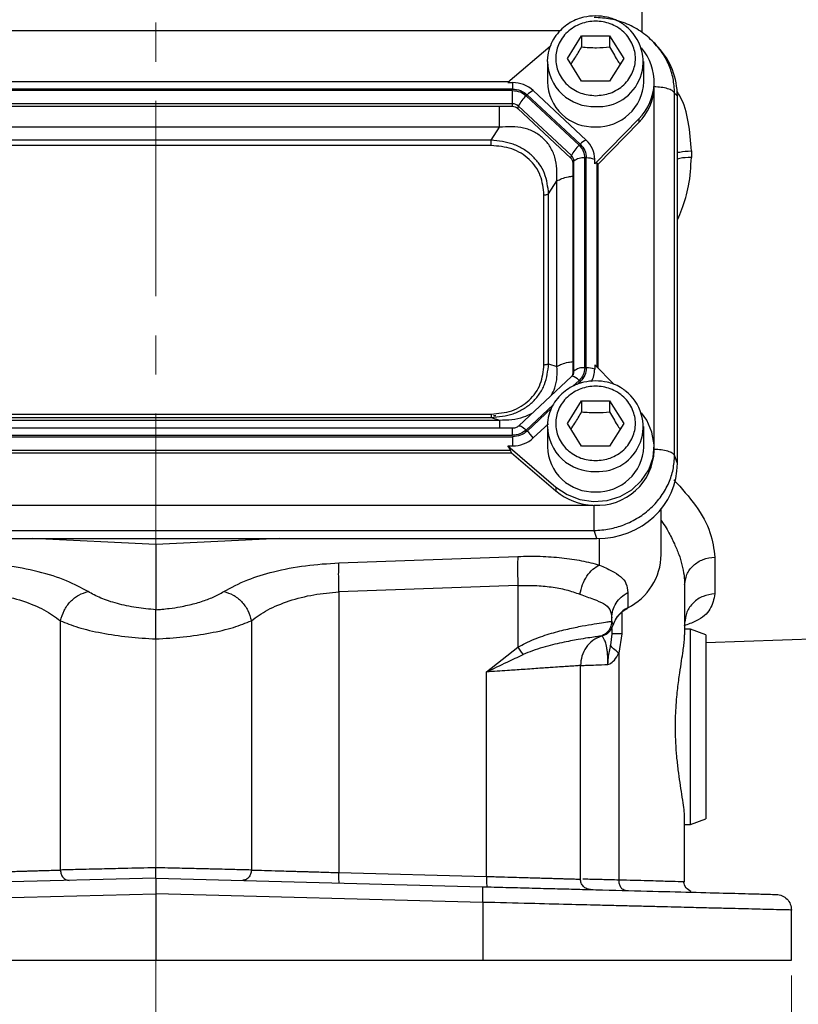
# Model space of a CAD drawing. Header units: inches. Extents: x 0.6 to 16.3, y 0.2 to 11.5.
# Tile 4 of 20: x 4.3 to 6.3, y 4.4 to 6.9. Entities that reach past the tile are written whole.
import ezdxf

# ---------------------------------------------------------------- set-up
doc = ezdxf.new("R2010")
doc.units = ezdxf.units.IN
doc.header["$MEASUREMENT"] = 0
doc.linetypes.add('CENTERX2', pattern=[0.8, 0.5, -0.1, 0.1, -0.1])
doc.styles.add('SLDTEXTSTYLE0', font='TXT', dxfattribs={"width": 0.75})
doc.dimstyles.new('SLDDIMSTYLE0', dxfattribs={"dimtxt": 0.137795, "dimasz": 0.14, "dimexe": 0, "dimexo": 0.0625, "dimgap": 0.034449, "dimtad": 0, "dimdec": 1, "dimlfac": 1.5, "dimrnd": 1e-09, "dimzin": 12, "dimdsep": 46, "dimtxsty": 'SLDTEXTSTYLE0', "dimblk1": 'CLOSED', "dimblk2": 'CLOSED', "dimsah": 1, "dimcen": 0.09, "dimadec": 0, "dimazin": 3, "dimtfac": 1, "dimtdec": 1, "dimtofl": 0, "dimtmove": 0, "dimatfit": 3, "dimldrblk": 'CLOSED', "dimfxl": 0, "dimfrac": 2, "dimtolj": 1, "dimtzin": 12, "dimarcsym": 0})
doc.dimstyles.new('SLDDIMSTYLE1', dxfattribs={"dimtxt": 0.137795, "dimasz": 0.14, "dimexe": 0, "dimexo": 0.0625, "dimgap": 0.034449, "dimtad": 0, "dimdec": 1, "dimlfac": 1.5, "dimrnd": 1e-09, "dimzin": 12, "dimdsep": 46, "dimtxsty": 'SLDTEXTSTYLE0', "dimblk1": 'CLOSED', "dimblk2": 'CLOSED', "dimsah": 1, "dimcen": 0.09, "dimadec": 0, "dimazin": 3, "dimtfac": 1, "dimtofl": 0, "dimtmove": 0, "dimatfit": 3, "dimldrblk": 'CLOSED', "dimfxl": 0, "dimfrac": 2, "dimtolj": 1, "dimtzin": 12, "dimarcsym": 0})

# ---------------------------------------------------------------- blocks, each defined once
blk = doc.blocks.new('_Closed')
at = {"color": 0, "linetype": 'ByBlock', "lineweight": -2}
for p, q in [((-1, 0.166667), (0, 0)), ((-1, 0.166667), (-1, -0.166667)), ((0, 0), (-1, -0.166667)), ((0, 0), (-1, 0))]:
    blk.add_line(p, q, dxfattribs=at)
blk = doc.blocks.new('_D_1')
at = {"color": 7, "linetype": 'Continuous', "lineweight": 0}
for p, q in [((5.9274, 10.0474), (5.8854, 10.0474)), ((5.8854, 10.0474), (5.8854, 9.8287)), ((6.2328, 10.0474), (6.2748, 10.0474)), ((6.2748, 10.0474), (6.2748, 9.8287)), ((7.6893, 5.975), (7.6893, 9.8883)), ((4.6439, 9.849), (5.7645, 9.849)), ((7.6893, 9.849), (6.3957, 9.849)), ((5.8854, 9.8287), (5.9274, 9.8287)), ((6.2748, 9.8287), (6.2328, 9.8287))]:
    blk.add_line(p, q, dxfattribs=at)
at = {"color": 7, "linetype": 'Continuous', "lineweight": 18, "xscale": 0.14, "yscale": 0.14, "rotation": 180.0000000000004}
blk.add_blockref('_Closed', (4.6439, 9.849), dxfattribs=at)
at = {"color": 7, "linetype": 'Continuous', "lineweight": 18, "xscale": 0.14, "yscale": 0.14}
blk.add_blockref('_Closed', (7.6893, 9.849), dxfattribs=at)
at = {"color": 7, "linetype": 'Continuous', "lineweight": 18, "char_height": 0.1378, "attachment_point": 1, "style": 'SLDTEXTSTYLE0'}
for s, insert in [('116', (5.9274, 10.0063)), ('4.6', (5.9528, 9.8001))]:
    blk.add_mtext(s, dxfattribs=dict(at, insert=insert))
blk = doc.blocks.new('_D_4')
at = {"color": 7, "linetype": 'Continuous', "lineweight": 0}
for p, q in [((3.0173, 4.4979), (3.0173, 4.1041)), ((6.2706, 4.4979), (6.2706, 4.1041)), ((5.1353, 4.342), (5.0933, 4.342)), ((5.0933, 4.342), (5.0933, 4.1232)), ((5.4407, 4.342), (5.4827, 4.342)), ((5.4827, 4.342), (5.4827, 4.1232)), ((3.0173, 4.1435), (4.9724, 4.1435)), ((6.2706, 4.1435), (5.6036, 4.1435)), ((5.0933, 4.1232), (5.1353, 4.1232)), ((5.4827, 4.1232), (5.4407, 4.1232))]:
    blk.add_line(p, q, dxfattribs=at)
at = {"color": 7, "linetype": 'Continuous', "lineweight": 18, "xscale": 0.14, "yscale": 0.14, "rotation": 180.0000000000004}
blk.add_blockref('_Closed', (3.0173, 4.1435, 0.1218), dxfattribs=at)
at = {"color": 7, "linetype": 'Continuous', "lineweight": 18, "xscale": 0.14, "yscale": 0.14}
blk.add_blockref('_Closed', (6.2706, 4.1435, 0.1218), dxfattribs=at)
at = {"color": 7, "linetype": 'Continuous', "lineweight": 18, "char_height": 0.1378, "attachment_point": 1, "style": 'SLDTEXTSTYLE0'}
for s, insert in [('124', (5.1353, 4.3009)), ('4.9', (5.1607, 4.0947))]:
    blk.add_mtext(s, dxfattribs=dict(at, insert=insert))

msp = doc.modelspace()

# ---------------------------------------------------------------- linework, layer by layer
at = {"color": 7, "linetype": 'CENTERX2', "lineweight": 18}
for p, q in [((4.6439, 3.8355), (4.6439, 10.1309)), ((4.6439, 5.3589), (4.6439, 3.8355))]:
    msp.add_line(p, q, dxfattribs=at)
at = {"color": 8, "linetype": 'Continuous', "lineweight": 25}
for p, q in [((5.8878, 6.9625), (5.8878, 6.9109)), ((5.6783, 6.9144), (3.6097, 6.9144)), ((5.9191, 5.8561), (5.9191, 6.7689)), ((5.7732, 6.0537), (5.7732, 6.5761)), ((5.7115, 6.0054), (5.7271, 6.0199)), ((5.7222, 6.01), (5.73, 6.0172)), ((5.5916, 5.8934), (5.661, 5.9582)), ((5.5945, 5.8907), (5.6568, 5.9489)), ((5.5567, 5.8799), (5.5567, 5.8979)), ((5.7793, 5.548), (5.7793, 5.6157)), ((5.8363, 5.4267), (5.8363, 5.372))]:
    msp.add_line(p, q, dxfattribs=at)
at = {"color": 7, "linetype": 'Continuous', "lineweight": 25}
for p, q in [((5.6973, 6.8438), (5.7333, 6.902)), ((5.7333, 6.902), (5.8053, 6.902)), ((5.7333, 6.902), (5.7333, 6.8733)), ((5.8053, 6.902), (5.8413, 6.8438)), ((5.8053, 6.902), (5.8053, 6.8733)), ((5.9214, 6.8804), (5.9181, 6.8843)), ((5.9297, 6.8727), (5.9222, 6.8811)), ((5.6533, 6.8748), (5.5449, 6.782)), ((5.6459, 6.8362), (5.6461, 6.8415)), ((5.6459, 6.8362), (5.6459, 6.7841)), ((5.7333, 6.7856), (5.6973, 6.8438)), ((5.8413, 6.8438), (5.8053, 6.7856)), ((5.8926, 6.7841), (5.8926, 6.8362)), ((5.5466, 6.7836), (3.7419, 6.7836)), ((5.5449, 6.782), (5.5567, 6.782)), ((5.5567, 6.782), (5.5567, 6.7656)), ((5.8053, 6.7856), (5.7333, 6.7856)), ((5.9193, 6.7745), (5.9193, 6.7841)), ((5.5567, 6.7656), (3.7318, 6.7656)), ((5.5567, 6.7618), (3.7318, 6.7618)), ((5.5567, 6.7278), (5.5567, 6.7618)), ((5.73, 6.6245), (5.5945, 6.751)), ((5.7452, 6.6351), (5.6096, 6.7616)), ((5.9192, 6.771), (5.9193, 6.7745)), ((5.9717, 5.8286), (5.9717, 6.7552)), ((5.9786, 6.7476), (5.9717, 6.7552)), ((5.5567, 6.7278), (3.7318, 6.7278)), ((5.5567, 6.7207), (5.5567, 6.7278)), ((5.7271, 6.6218), (5.5916, 6.7483)), ((5.9786, 5.8081), (5.9786, 6.7476)), ((5.5567, 6.7207), (3.7318, 6.7207)), ((5.5704, 6.7154), (5.5721, 6.7218)), ((5.7059, 6.5889), (5.5704, 6.7154)), ((5.7076, 6.5953), (5.5721, 6.7218)), ((5.7671, 6.5746), (5.8799, 6.6895)), ((5.7756, 6.5737), (5.8799, 6.6799)), ((5.8799, 6.6895), (5.8799, 6.6799)), ((5.5233, 6.668), (3.7652, 6.668)), ((5.502, 6.6348), (5.5233, 6.668)), ((5.502, 6.6348), (3.7866, 6.6348)), ((5.502, 6.621), (3.7866, 6.621)), ((6.0145, 6.6071), (6.0145, 6.5907)), ((5.7059, 6.5889), (5.7076, 6.5953)), ((5.7116, 6.5761), (5.714, 6.581)), ((5.7116, 6.0393), (5.7116, 6.5761)), ((5.714, 6.0442), (5.714, 6.581)), ((5.7416, 6.0525), (5.7416, 6.5892)), ((5.7456, 6.0525), (5.7456, 6.5892)), ((5.7671, 6.5746), (5.7671, 6.5857)), ((5.7756, 6.5737), (5.7732, 6.5761)), ((5.7756, 6.0513), (5.7756, 6.5737)), ((5.6492, 6.4974), (5.6705, 6.5306)), ((5.6705, 6.0562), (5.6705, 6.5306)), ((5.6371, 6.0604), (5.6371, 6.4949)), ((5.6492, 6.0629), (5.6492, 6.4974)), ((5.6492, 6.0629), (5.6705, 6.0562)), ((5.7671, 6.06), (5.7671, 6.0489)), ((5.8156, 6.0106), (5.7671, 6.06)), ((5.708, 6.0304), (5.5725, 5.9038)), ((5.7119, 6.0356), (5.7088, 6.0308)), ((5.7116, 6.0393), (5.714, 6.0442)), ((5.7118, 6.0354), (5.7116, 6.0349)), ((5.6973, 5.9102), (5.7333, 5.9684)), ((5.7333, 5.9684), (5.8053, 5.9684)), ((5.7333, 5.9684), (5.7333, 5.9398)), ((5.8053, 5.9684), (5.8413, 5.9102)), ((5.8053, 5.9684), (5.8053, 5.9398)), ((3.7866, 5.9343), (5.502, 5.9343)), ((3.7866, 5.9254), (5.502, 5.9254)), ((5.502, 5.9254), (5.5233, 5.9188)), ((5.5077, 5.9306), (5.5139, 5.9309)), ((5.5567, 5.8979), (3.7318, 5.8979)), ((3.7652, 5.9188), (5.5233, 5.9188)), ((5.6096, 5.873), (5.6486, 5.9093)), ((5.6459, 5.9026), (5.6461, 5.908)), ((5.6459, 5.9026), (5.6459, 5.8505)), ((5.7333, 5.852), (5.6973, 5.9102)), ((5.8413, 5.9102), (5.8053, 5.852)), ((5.8926, 5.8505), (5.8926, 5.9026)), ((3.7318, 5.8799), (5.5567, 5.8799)), ((3.7318, 5.8761), (5.5567, 5.8761)), ((5.5567, 5.8761), (5.5567, 5.8525)), ((5.5449, 5.8525), (5.6679, 5.7472)), ((5.5449, 5.8525), (5.5567, 5.8525)), ((5.8053, 5.852), (5.7333, 5.852)), ((5.9193, 5.8409), (5.9193, 5.8505)), ((3.7344, 5.835), (5.5541, 5.835)), ((3.737, 5.8421), (5.5515, 5.8421)), ((5.5541, 5.835), (5.5515, 5.8421)), ((5.5541, 5.835), (5.6679, 5.7377)), ((5.9786, 5.8081), (5.9717, 5.8286)), ((5.6679, 5.7472), (5.6679, 5.7377)), ((3.5252, 5.701), (5.7633, 5.701)), ((5.9373, 5.5745), (5.9373, 5.6917)), ((3.523, 5.6362), (5.7655, 5.6362)), ((5.7724, 5.6156), (5.7655, 5.6362)), ((3.5161, 5.6156), (5.7724, 5.6156)), ((4.6439, 5.6001), (4.3269, 5.6156)), ((4.9609, 5.6156), (4.6439, 5.6001)), ((4.6439, 5.6001), (4.6439, 5.4337)), ((5.1126, 5.5536), (5.5705, 5.5701)), ((6.0745, 5.5683), (6.0745, 5.4743)), ((5.5705, 5.4955), (5.1126, 5.4791)), ((5.5705, 5.4955), (5.5705, 5.3378)), ((5.9973, 5.4971), (5.9973, 5.3691)), ((5.1126, 5.4791), (5.1126, 4.7613)), ((5.8517, 5.4777), (5.8517, 5.4386)), ((4.3995, 4.7678), (4.3995, 5.4055)), ((4.8883, 5.4055), (4.8883, 4.7678)), ((5.8106, 5.4041), (5.8105, 5.404)), ((5.8106, 5.4041), (5.8106, 5.4125)), ((5.814, 5.3949), (5.8106, 5.4041)), ((5.7839, 5.3663), (5.7839, 5.3664)), ((5.7887, 5.3679), (5.7906, 5.3686)), ((5.8106, 5.372), (5.8078, 5.3431)), ((5.8106, 5.386), (5.8106, 5.372)), ((5.8363, 5.372), (5.8292, 5.3227)), ((6.0119, 5.384), (5.9973, 5.384)), ((6.0519, 5.3695), (6.0119, 5.384)), ((6.0119, 5.134), (6.0119, 5.384)), ((6.0519, 5.3495), (7.005, 5.3828)), ((6.0519, 5.3695), (6.0519, 5.134)), ((5.4905, 5.2744), (5.5705, 5.3378)), ((5.8292, 5.3227), (5.8292, 4.7421)), ((5.7306, 4.7445), (5.7306, 5.2909)), ((5.4905, 4.7514), (5.4905, 5.2744)), ((6.0119, 4.8839), (6.0119, 5.134)), ((6.0519, 5.134), (6.0519, 4.8985)), ((5.9973, 4.7375), (5.9973, 4.8988)), ((6.0119, 4.8839), (6.0519, 4.8985)), ((5.9973, 4.8839), (6.0119, 4.8839)), ((5.1126, 4.7613), (5.4905, 4.7514)), ((4.6439, 4.747), (3.808, 4.7251)), ((4.6439, 4.747), (5.4798, 4.7251)), ((5.9973, 4.7375), (5.9923, 4.7376)), ((3.807, 4.6851), (4.6439, 4.707)), ((5.4809, 4.6851), (4.6439, 4.707)), ((4.6439, 4.707), (4.6439, 4.5373)), ((5.4809, 4.6851), (5.4809, 4.5373)), ((6.2706, 4.5373), (6.2706, 4.6654)), ((3.807, 4.5373), (4.6439, 4.5373)), ((4.6439, 4.5373), (5.4809, 4.5373)), ((5.4809, 4.5373), (6.2706, 4.5373))]:
    msp.add_line(p, q, dxfattribs=at)
at = {"color": 7, "linetype": 'Continuous', "lineweight": 25, "flags": 128}
for points in [[(5.7088, 6.0308), (5.7085, 6.0307), (5.708, 6.0304)], [(5.6679, 5.7472), (5.6964, 5.7281), (5.729, 5.7156), (5.7637, 5.7105), (5.7988, 5.7132), (5.8322, 5.7234), (5.8622, 5.7405), (5.887, 5.7638), (5.9054, 5.7917), (5.9163, 5.8229), (5.9192, 5.8557), (5.9137, 5.8881), (5.9004, 5.9185), (5.8868, 5.9375)]]:
    msp.add_lwpolyline(points, dxfattribs=at)
at = {"color": 8, "linetype": 'Continuous', "lineweight": 25, "flags": 128}
for points in [[(5.73, 6.0172), (5.7322, 6.0152), (5.7333, 6.014)], [(5.5725, 5.9038), (5.573, 5.9042), (5.5744, 5.9044), (5.5764, 5.904), (5.5789, 5.903), (5.5817, 5.9013), (5.5848, 5.8991), (5.5882, 5.8965), (5.5916, 5.8934)]]:
    msp.add_lwpolyline(points, dxfattribs=at)
at = {"color": 7, "linetype": 'Continuous', "lineweight": 25}
for centre, radius, start, end in [((5.7766, 6.8352), 0.1145, 266.3249, 53.2355), ((5.7854, 6.784), 0.1337, 314.9718, 40.722), ((5.5572, 6.7045), 0.0776, 47.4101, 90.3067), ((5.7642, 6.7871), 0.1183, 181.4731, 272.4617), ((5.7731, 6.7885), 0.1196, 268.1802, 357.885), ((5.6297, 6.7167), 0.0492, 114.0491, 135.7255), ((5.7839, 6.7754), 0.1354, 315.13, 357.2496), ((5.5569, 6.7052), 0.0225, 47.4101, 90.3067), ((5.6387, 6.6933), 0.0724, 130.5237, 156.7761), ((5.5568, 6.7006), 0.02, 47.4101, 90.3067), ((5.7652, 6.5902), 0.0492, 114.0491, 135.7255), ((5.6995, 6.5852), 0.0676, 0.3768, 47.4752), ((5.7742, 6.5667), 0.0724, 130.5237, 156.7761), ((5.6941, 6.576), 0.0175, 0.3768, 47.4752), ((5.6943, 6.5808), 0.0196, 0.3768, 47.4752), ((5.7369, 6.5549), 0.0347, 82.2097, 131.263), ((5.747, 6.5317), 0.0575, 69.6232, 91.4049), ((5.7369, 6.0181), 0.0347, 82.2097, 131.263), ((5.747, 5.995), 0.0575, 69.6232, 91.4049), ((5.7009, 6.049), 0.0662, 331.5492, 359.8974), ((5.6946, 6.0394), 0.017, 338.3655, 359.9556), ((5.7766, 5.9017), 0.1145, 266.3249, 53.2355), ((5.5572, 5.9301), 0.0776, 269.6933, 312.5899), ((5.5262, 5.817), 0.1005, 33.8558, 47.191), ((5.7642, 5.8535), 0.1183, 181.4731, 272.4617), ((5.7731, 5.8549), 0.1196, 268.1802, 357.885), ((5.7739, 5.8462), 0.1455, 266.7037, 357.9341), ((5.7684, 5.8566), 0.1557, 229.8035, 268.1235), ((5.7829, 5.5768), 0.1543, 296.448, 359.1655), ((5.886, 5.3709), 0.0759, 116.9064, 161.5208)]:
    msp.add_arc(centre, radius, start, end, dxfattribs=at)
at = {"color": 8, "linetype": 'Continuous', "lineweight": 25}
for centre, radius, start, end in [((5.7642, 6.8392), 0.1183, 181.4731, 272.4617), ((5.7052, 6.0039), 0.0271, 36.1819, 82.5132), ((5.6948, 6.0442), 0.0192, 332.7518, 359.904), ((5.7642, 5.9056), 0.1183, 181.4731, 272.4617)]:
    msp.add_arc(centre, radius, start, end, dxfattribs=at)
at = {"color": 7, "linetype": 'Continuous', "lineweight": 25}
for centre, major_axis, ratio, start_param, end_param in [((5.766, 6.7416), (0.2087, 0.0437), 0.927683, 6.091166, 6.782759), ((5.7456, 6.5463), (0.0275, 0.0299), 0.170211, 6.275096, 6.798785), ((5.5214, 5.8661), (0.0301, -0.0274), 0.184584, 0.341071, 0.86476), ((5.766, 5.8141), (0.2087, -0.0437), 0.927683, 4.934566, 6.475204)]:
    msp.add_ellipse(centre, major_axis=major_axis, ratio=ratio, start_param=start_param, end_param=end_param, dxfattribs=at)
for points, knots in [([(5.7693, 6.9527), (5.7591, 6.9521), (5.7449, 6.9512), (5.7249, 6.9453), (5.7086, 6.9383), (5.6908, 6.9269), (5.6745, 6.9118), (5.6605, 6.8929), (5.6508, 6.8707), (5.646, 6.8529), (5.6464, 6.8431), (5.6465, 6.8416)], [0, 0, 0, 0, 0.1622618, 0.227339, 0.335469, 0.448297, 0.5701088, 0.698689, 0.8337415, 0.9756086, 1, 1, 1, 1]), ([(5.8442, 6.928), (5.8406, 6.9308), (5.8318, 6.9374), (5.8164, 6.9442), (5.7952, 6.9511), (5.7794, 6.9521), (5.7693, 6.9527)], [0, 0, 0, 0, 0.171174, 0.415523, 0.623988, 1, 1, 1, 1]), ([(5.7693, 6.7486), (5.7564, 6.7498), (5.7367, 6.7518), (5.7129, 6.7637), (5.6966, 6.776), (5.6834, 6.7912), (5.671, 6.8134), (5.6648, 6.8438), (5.671, 6.8742), (5.6834, 6.8964), (5.6966, 6.9116), (5.7129, 6.924), (5.7367, 6.9355), (5.7693, 6.9413), (5.8018, 6.9355), (5.8256, 6.924), (5.8419, 6.9116), (5.8551, 6.8964), (5.8675, 6.8742), (5.8737, 6.8438), (5.8675, 6.8134), (5.8551, 6.7912), (5.8419, 6.776), (5.8256, 6.7637), (5.8018, 6.7518), (5.7821, 6.7498), (5.7693, 6.7486)], [0, 0, 0, 0, 0.0598642, 0.0920902, 0.125, 0.1579098, 0.1901358, 0.25, 0.3098642, 0.3420902, 0.375, 0.4079098, 0.4401358, 0.5, 0.5598642, 0.5920902, 0.625, 0.6579098, 0.6901358, 0.75, 0.8098642, 0.8420902, 0.875, 0.9079098, 0.9401358, 1, 1, 1, 1]), ([(5.9223, 6.8809), (5.9116, 6.8913), (5.8902, 6.9119), (5.8506, 6.933), (5.8086, 6.9462), (5.7797, 6.9478), (5.7655, 6.9485)], [0, 0, 0, 0, 0.256761, 0.510731, 0.759485, 1, 1, 1, 1]), ([(5.7064, 6.829), (5.7098, 6.834), (5.7188, 6.8472), (5.7277, 6.8633), (5.7333, 6.8733)], [0, 0, 0, 0, 0.376375, 1, 1, 1, 1]), ([(5.7333, 6.8733), (5.7461, 6.8723), (5.7702, 6.8703), (5.7941, 6.8724), (5.8053, 6.8733)], [0, 0, 0, 0, 0.534747, 1, 1, 1, 1]), ([(5.8053, 6.8733), (5.8117, 6.8618), (5.8206, 6.8457), (5.8296, 6.8326), (5.8321, 6.8289)], [0, 0, 0, 0, 0.718831, 1, 1, 1, 1]), ([(5.6705, 6.5306), (5.6706, 6.5512), (5.6707, 6.5817), (5.6544, 6.6179), (5.6365, 6.6401), (5.613, 6.6565), (5.5754, 6.6707), (5.5443, 6.6691), (5.5233, 6.668)], [0, 0, 0, 0, 0.257397, 0.381602, 0.5, 0.618394, 0.742603, 1, 1, 1, 1]), ([(5.6492, 6.4974), (5.6471, 6.5152), (5.644, 6.5422), (5.6259, 6.5743), (5.6077, 6.5954), (5.585, 6.6125), (5.5505, 6.6295), (5.5213, 6.6327), (5.502, 6.6348)], [0, 0, 0, 0, 0.2489774, 0.3760593, 0.5, 0.6239451, 0.7510226, 1, 1, 1, 1]), ([(5.6371, 6.4949), (5.6354, 6.5116), (5.633, 6.5368), (5.6168, 6.5669), (5.6, 6.5864), (5.5791, 6.602), (5.5469, 6.6172), (5.5199, 6.6195), (5.502, 6.621)], [0, 0, 0, 0, 0.250062, 0.376147, 0.5, 0.62379, 0.749938, 1, 1, 1, 1]), ([(5.502, 5.9254), (5.5213, 5.9272), (5.5505, 5.9298), (5.585, 5.9465), (5.6077, 5.9634), (5.6259, 5.9847), (5.644, 6.0172), (5.6471, 6.0447), (5.6492, 6.0629)], [0, 0, 0, 0, 0.2489774, 0.3760593, 0.5, 0.6239451, 0.7510226, 1, 1, 1, 1]), ([(5.502, 5.9343), (5.5199, 5.9358), (5.5469, 5.938), (5.5791, 5.9532), (5.6, 5.9688), (5.6168, 5.9884), (5.633, 6.0184), (5.6354, 6.0436), (5.6371, 6.0604)], [0, 0, 0, 0, 0.250062, 0.376147, 0.5, 0.62379, 0.749938, 1, 1, 1, 1]), ([(5.7693, 6.0191), (5.7591, 6.0185), (5.7449, 6.0176), (5.7249, 6.0117), (5.7086, 6.0047), (5.6908, 5.9933), (5.6745, 5.9782), (5.6605, 5.9594), (5.6508, 5.9371), (5.646, 5.9194), (5.6464, 5.9095), (5.6465, 5.908)], [0, 0, 0, 0, 0.162262, 0.227339, 0.335469, 0.448297, 0.570109, 0.698689, 0.833742, 0.975609, 1, 1, 1, 1]), ([(5.7693, 5.815), (5.7564, 5.8163), (5.7367, 5.8182), (5.7129, 5.8301), (5.6966, 5.8424), (5.6834, 5.8576), (5.671, 5.8798), (5.6648, 5.9102), (5.671, 5.9406), (5.6834, 5.9628), (5.6966, 5.978), (5.7129, 5.9904), (5.7367, 6.0019), (5.7693, 6.0077), (5.8018, 6.0019), (5.8256, 5.9904), (5.8419, 5.978), (5.8551, 5.9628), (5.8675, 5.9406), (5.8737, 5.9102), (5.8675, 5.8798), (5.8551, 5.8576), (5.8419, 5.8424), (5.8256, 5.8301), (5.8018, 5.8182), (5.7821, 5.8163), (5.7693, 5.815)], [0, 0, 0, 0, 0.0598642, 0.0920902, 0.125, 0.1579098, 0.1901358, 0.25, 0.3098642, 0.3420902, 0.375, 0.4079098, 0.4401358, 0.5, 0.5598642, 0.5920902, 0.625, 0.6579098, 0.6901358, 0.75, 0.8098642, 0.8420902, 0.875, 0.9079098, 0.9401358, 1, 1, 1, 1]), ([(5.8442, 5.9944), (5.8406, 5.9972), (5.8318, 6.0039), (5.8164, 6.0106), (5.7952, 6.0175), (5.7794, 6.0185), (5.7693, 6.0191)], [0, 0, 0, 0, 0.171174, 0.415523, 0.623988, 1, 1, 1, 1]), ([(5.7064, 5.8954), (5.7098, 5.9004), (5.7188, 5.9136), (5.7277, 5.9297), (5.7333, 5.9398)], [0, 0, 0, 0, 0.3763753, 1, 1, 1, 1]), ([(5.7333, 5.9398), (5.7461, 5.9387), (5.7702, 5.9368), (5.7941, 5.9388), (5.8053, 5.9398)], [0, 0, 0, 0, 0.534747, 1, 1, 1, 1]), ([(5.8053, 5.9398), (5.8117, 5.9282), (5.8206, 5.9121), (5.8296, 5.899), (5.8321, 5.8953)], [0, 0, 0, 0, 0.718831, 1, 1, 1, 1]), ([(5.5724, 5.9039), (5.5723, 5.9037), (5.5714, 5.9025), (5.5685, 5.9009), (5.5643, 5.8989), (5.5603, 5.898), (5.5576, 5.8979), (5.5567, 5.8979)], [0, 0, 0, 0, 0.032117, 0.319525, 0.567064, 0.852731, 1, 1, 1, 1]), ([(5.7655, 5.6362), (5.7788, 5.6371), (5.8047, 5.639), (5.8365, 5.6485), (5.8609, 5.6591), (5.8849, 5.6725), (5.912, 5.6932), (5.9386, 5.7235), (5.9574, 5.757), (5.9692, 5.7926), (5.9708, 5.8165), (5.9717, 5.8286)], [0, 0, 0, 0, 0.1230964, 0.2409199, 0.3064863, 0.3715493, 0.5000851, 0.6286241, 0.7590801, 0.8769054, 1, 1, 1, 1]), ([(5.5705, 5.5701), (5.5897, 5.5704), (5.6282, 5.5711), (5.6834, 5.5671), (5.7351, 5.5597), (5.7645, 5.552), (5.7793, 5.548)], [0, 0, 0, 0, 0.248228, 0.496982, 0.747291, 1, 1, 1, 1]), ([(4.4704, 5.48), (4.453, 5.4896), (4.4181, 5.5089), (4.3447, 5.5317), (4.2619, 5.548), (4.2037, 5.5518), (4.1752, 5.5536)], [0, 0, 0, 0, 0.251919, 0.508037, 0.759698, 1, 1, 1, 1]), ([(4.8175, 5.48), (4.8367, 5.4905), (4.872, 5.5098), (4.9456, 5.5321), (5.0256, 5.548), (5.0838, 5.5518), (5.1126, 5.5536)], [0, 0, 0, 0, 0.276938, 0.508222, 0.75687, 1, 1, 1, 1]), ([(5.7292, 5.4735), (5.7311, 5.4817), (5.7348, 5.4982), (5.7467, 5.5204), (5.7618, 5.5384), (5.7735, 5.5448), (5.7793, 5.548)], [0, 0, 0, 0, 0.250078, 0.5, 0.749922, 1, 1, 1, 1]), ([(5.7793, 5.548), (5.7902, 5.543), (5.8127, 5.5327), (5.8349, 5.5187), (5.8492, 5.5014), (5.8509, 5.4857), (5.8517, 5.4777)], [0, 0, 0, 0, 0.231703, 0.477108, 0.735841, 1, 1, 1, 1]), ([(5.5705, 5.4955), (5.5851, 5.4959), (5.6143, 5.4965), (5.6562, 5.4925), (5.6956, 5.4852), (5.7178, 5.4774), (5.7292, 5.4735)], [0, 0, 0, 0, 0.246405, 0.494831, 0.742053, 1, 1, 1, 1]), ([(4.1752, 5.4791), (4.1969, 5.4772), (4.2414, 5.4734), (4.3044, 5.457), (4.3601, 5.4342), (4.3864, 5.415), (4.3995, 5.4055)], [0, 0, 0, 0, 0.236631, 0.486595, 0.744009, 1, 1, 1, 1]), ([(4.3999, 5.4055), (4.4025, 5.4143), (4.4076, 5.4321), (4.4245, 5.4553), (4.4462, 5.4729), (4.4623, 5.4777), (4.4704, 5.48)], [0, 0, 0, 0, 0.249937, 0.499762, 0.749707, 1, 1, 1, 1]), ([(4.6439, 5.4337), (4.627, 5.4352), (4.5924, 5.4384), (4.5441, 5.4489), (4.5013, 5.4628), (4.4806, 5.4743), (4.4704, 5.48)], [0, 0, 0, 0, 0.240965, 0.492289, 0.747829, 1, 1, 1, 1]), ([(4.6439, 5.4337), (4.6491, 5.4341), (4.6606, 5.4349), (4.6815, 5.4372), (4.7036, 5.4406), (4.7253, 5.445), (4.7437, 5.4495), (4.7661, 5.4562), (4.7927, 5.466), (4.8089, 5.4752), (4.8175, 5.48)], [0, 0, 0, 0, 0.073339, 0.163744, 0.300878, 0.39955, 0.498306, 0.598095, 0.785557, 1, 1, 1, 1]), ([(4.8175, 5.48), (4.8256, 5.4777), (4.8417, 5.4731), (4.8636, 5.4555), (4.8806, 5.4322), (4.8858, 5.4144), (4.8883, 5.4055)], [0, 0, 0, 0, 0.250122, 0.500004, 0.749884, 1, 1, 1, 1]), ([(4.8883, 5.4055), (4.9014, 5.415), (4.9278, 5.4342), (4.9834, 5.457), (5.0464, 5.4734), (5.091, 5.4772), (5.1126, 5.4791)], [0, 0, 0, 0, 0.25601, 0.513417, 0.763374, 1, 1, 1, 1]), ([(5.7292, 5.4735), (5.7414, 5.469), (5.7656, 5.4602), (5.7914, 5.4499), (5.8078, 5.4356), (5.8097, 5.4202), (5.8106, 5.4125)], [0, 0, 0, 0, 0.248047, 0.495522, 0.745376, 1, 1, 1, 1]), ([(4.6439, 5.3589), (4.6439, 5.3663), (4.6439, 5.3827), (4.6439, 5.4036), (4.644, 5.4186), (4.644, 5.427), (4.6439, 5.4311), (4.6439, 5.4329), (4.6439, 5.4335), (4.6439, 5.4337)], [0, 0, 0, 0, 0.2265963, 0.5037343, 0.702561, 0.8518387, 0.9510286, 0.981799, 1, 1, 1, 1]), ([(5.8137, 5.3924), (5.8156, 5.3978), (5.8195, 5.4092), (5.8314, 5.4235), (5.8426, 5.4328), (5.8498, 5.4362), (5.8513, 5.437)], [0, 0, 0, 0, 0.294045, 0.619728, 0.920672, 1, 1, 1, 1]), ([(4.3995, 5.4055), (4.414, 5.3996), (4.4432, 5.3878), (4.5037, 5.3737), (4.5719, 5.3633), (4.6202, 5.3603), (4.6439, 5.3589)], [0, 0, 0, 0, 0.2494284, 0.5042648, 0.7574627, 1, 1, 1, 1]), ([(4.6439, 5.3589), (4.6676, 5.3603), (4.716, 5.3633), (4.7841, 5.3737), (4.8446, 5.3878), (4.8739, 5.3996), (4.8883, 5.4055)], [0, 0, 0, 0, 0.242553, 0.495773, 0.750602, 1, 1, 1, 1]), ([(5.5705, 5.3378), (5.577, 5.3414), (5.5905, 5.3491), (5.6121, 5.3583), (5.6343, 5.3666), (5.6637, 5.3758), (5.6988, 5.3848), (5.7362, 5.3924), (5.7675, 5.3978), (5.7908, 5.4013), (5.8067, 5.4035), (5.8092, 5.4038), (5.8105, 5.404)], [0, 0, 0, 0, 0.0572906, 0.1200176, 0.1829636, 0.245585, 0.3715842, 0.4966087, 0.6195344, 0.7470051, 0.8689312, 1, 1, 1, 1]), ([(5.8105, 5.404), (5.8102, 5.3999), (5.8094, 5.3917), (5.8037, 5.3806), (5.7951, 5.3715), (5.7876, 5.3681), (5.7839, 5.3663)], [0, 0, 0, 0, 0.250069, 0.5, 0.749931, 1, 1, 1, 1]), ([(5.7906, 5.3686), (5.7934, 5.3698), (5.7994, 5.3725), (5.8064, 5.3789), (5.8115, 5.3865), (5.8132, 5.3921), (5.814, 5.395)], [0, 0, 0, 0, 0.233257, 0.496869, 0.748098, 1, 1, 1, 1]), ([(5.7839, 5.3663), (5.783, 5.3661), (5.7812, 5.3658), (5.7692, 5.3642), (5.7507, 5.3616), (5.7283, 5.3581), (5.7053, 5.354), (5.6833, 5.3495), (5.6594, 5.3441), (5.6341, 5.3373), (5.6086, 5.3293), (5.5917, 5.3222), (5.5837, 5.3188)], [0, 0, 0, 0, 0.123595, 0.24915, 0.375161, 0.500025, 0.58424, 0.668228, 0.752349, 0.836878, 0.921624, 1, 1, 1, 1]), ([(5.801, 5.2936), (5.801, 5.2973), (5.801, 5.3049), (5.8004, 5.316), (5.7995, 5.3268), (5.7975, 5.3402), (5.7945, 5.3517), (5.7874, 5.3657), (5.7854, 5.3661), (5.7839, 5.3664)], [0, 0, 0, 0, 0.04966, 0.101932, 0.15927, 0.223772, 0.370133, 0.510452, 1, 1, 1, 1]), ([(5.7879, 5.3676), (5.788, 5.3677), (5.7883, 5.3678), (5.7885, 5.3678), (5.7887, 5.3679)], [0, 0, 0, 0, 0.500111, 1, 1, 1, 1]), ([(5.7895, 5.3687), (5.7895, 5.3687), (5.7894, 5.3686), (5.7913, 5.369), (5.7926, 5.3693)], [0, 0, 0, 0, 0.35683, 1, 1, 1, 1]), ([(5.9973, 4.8988), (5.9971, 4.9033), (5.9968, 4.9131), (5.9943, 4.9338), (5.9902, 4.9601), (5.9854, 4.9908), (5.9809, 5.0234), (5.9771, 5.0577), (5.9744, 5.0938), (5.9736, 5.1268), (5.9738, 5.1567), (5.9751, 5.1834), (5.9771, 5.209), (5.9795, 5.2323), (5.982, 5.2527), (5.9854, 5.2768), (5.9894, 5.3027), (5.9931, 5.3262), (5.9956, 5.345), (5.997, 5.3587), (5.9972, 5.3661), (5.9973, 5.3691)], [0, 0, 0, 0, 0.049467, 0.110459, 0.179839, 0.244276, 0.307569, 0.369999, 0.431296, 0.495302, 0.536848, 0.582664, 0.631616, 0.670377, 0.708552, 0.74644, 0.812141, 0.872743, 0.915414, 0.965512, 1, 1, 1, 1]), ([(5.801, 5.2936), (5.801, 5.2956), (5.801, 5.2985), (5.8014, 5.3041), (5.8024, 5.3134), (5.8049, 5.3271), (5.8069, 5.3378), (5.8078, 5.3431)], [0, 0, 0, 0, 0.117087, 0.170605, 0.32467, 0.669483, 1, 1, 1, 1]), ([(5.8292, 5.3227), (5.824, 5.3263), (5.8137, 5.3336), (5.8098, 5.3399), (5.8078, 5.3431)], [0, 0, 0, 0, 0.500003, 1, 1, 1, 1]), ([(5.4905, 5.2744), (5.5081, 5.2829), (5.5392, 5.2981), (5.5702, 5.3125), (5.5837, 5.3188)], [0, 0, 0, 0, 0.564468, 1, 1, 1, 1]), ([(5.801, 5.2936), (5.8025, 5.294), (5.8083, 5.2957), (5.8187, 5.305), (5.8255, 5.3164), (5.8292, 5.3227)], [0, 0, 0, 0, 0.139886, 0.528328, 1, 1, 1, 1]), ([(5.7306, 5.2909), (5.7298, 5.2909), (5.7281, 5.2907), (5.7161, 5.2899), (5.7004, 5.2888), (5.6828, 5.2876), (5.6639, 5.2863), (5.645, 5.285), (5.6267, 5.2838), (5.6061, 5.2823), (5.5787, 5.2804), (5.5403, 5.2778), (5.5084, 5.2756), (5.4905, 5.2744)], [0, 0, 0, 0, 0.120033, 0.243263, 0.327272, 0.412719, 0.499608, 0.55743, 0.618415, 0.682561, 0.749871, 0.859789, 1, 1, 1, 1]), ([(5.7306, 5.2909), (5.7314, 5.291), (5.7331, 5.291), (5.7469, 5.2916), (5.7685, 5.2924), (5.7901, 5.2932), (5.801, 5.2936)], [0, 0, 0, 0, 0.24175, 0.488995, 0.741742, 1, 1, 1, 1]), ([(4.1752, 4.7613), (4.1904, 4.7618), (4.2185, 4.7626), (4.2533, 4.7636), (4.2783, 4.7643), (4.2956, 4.7648), (4.31, 4.7652), (4.3228, 4.7656), (4.3352, 4.766), (4.3478, 4.7663), (4.3715, 4.767), (4.3872, 4.7675), (4.3995, 4.7678)], [0, 0, 0, 0, 0.173483, 0.320454, 0.403722, 0.475176, 0.534813, 0.588182, 0.644864, 0.704858, 0.768163, 1, 1, 1, 1]), ([(4.6439, 4.7736), (4.6163, 4.773), (4.5681, 4.7718), (4.5001, 4.7702), (4.4429, 4.7689), (4.4135, 4.7682), (4.3995, 4.7678)], [0, 0, 0, 0, 0.286042, 0.500003, 0.761819, 1, 1, 1, 1]), ([(4.3997, 4.7678), (4.4, 4.7643), (4.4008, 4.7573), (4.4061, 4.7483), (4.4136, 4.7423), (4.4195, 4.7415), (4.4224, 4.7412)], [0, 0, 0, 0, 0.250253, 0.500106, 0.749882, 1, 1, 1, 1]), ([(4.6439, 4.747), (4.6439, 4.7473), (4.6439, 4.748), (4.6439, 4.7529), (4.6439, 4.7592), (4.6439, 4.7666), (4.6439, 4.7712), (4.6439, 4.7736)], [0, 0, 0, 0, 0.239748, 0.435154, 0.668704, 0.822406, 1, 1, 1, 1]), ([(4.8883, 4.7678), (4.8793, 4.768), (4.8596, 4.7685), (4.8262, 4.7693), (4.7902, 4.7702), (4.7517, 4.7711), (4.7019, 4.7723), (4.6642, 4.7732), (4.6439, 4.7736)], [0, 0, 0, 0, 0.159222, 0.344812, 0.461367, 0.609442, 0.789001, 1, 1, 1, 1]), ([(4.8882, 4.7678), (4.8878, 4.7643), (4.8871, 4.7573), (4.8818, 4.7483), (4.8742, 4.7423), (4.8684, 4.7415), (4.8654, 4.7412)], [0, 0, 0, 0, 0.250127, 0.499923, 0.749752, 1, 1, 1, 1]), ([(4.8883, 4.7678), (4.8966, 4.7676), (4.9141, 4.7671), (4.9499, 4.766), (4.9821, 4.7651), (5.0052, 4.7644), (5.0159, 4.7641), (5.027, 4.7638), (5.0384, 4.7635), (5.0532, 4.7631), (5.0778, 4.7623), (5.0988, 4.7617), (5.1126, 4.7613)], [0, 0, 0, 0, 0.158578, 0.338215, 0.538892, 0.581634, 0.625222, 0.669655, 0.714933, 0.761057, 0.841953, 1, 1, 1, 1]), ([(4.6439, 4.747), (4.6439, 4.7468), (4.6439, 4.7464), (4.6439, 4.7431), (4.6439, 4.7358), (4.6439, 4.7227), (4.6439, 4.7123), (4.6439, 4.707)], [0, 0, 0, 0, 0.136275, 0.265343, 0.500864, 0.749258, 1, 1, 1, 1]), ([(5.4905, 4.7514), (5.5031, 4.7511), (5.5268, 4.7504), (5.5588, 4.7495), (5.585, 4.7487), (5.6072, 4.7481), (5.6263, 4.7475), (5.6433, 4.747), (5.658, 4.7466), (5.6702, 4.7462), (5.6809, 4.7459), (5.6905, 4.7456), (5.6997, 4.7454), (5.7082, 4.7451), (5.7185, 4.7448), (5.7283, 4.7445), (5.7298, 4.7445), (5.7306, 4.7445)], [0, 0, 0, 0, 0.098827, 0.185041, 0.258633, 0.319597, 0.38063, 0.437282, 0.489555, 0.537446, 0.578962, 0.623043, 0.669691, 0.718904, 0.770683, 0.883084, 1, 1, 1, 1]), ([(5.8462, 4.7155), (5.8439, 4.7159), (5.8394, 4.7169), (5.8337, 4.723), (5.8298, 4.7318), (5.8294, 4.7387), (5.8292, 4.7421)], [0, 0, 0, 0, 0.250168, 0.5, 0.749832, 1, 1, 1, 1]), ([(6.0139, 4.7128), (6.0092, 4.7157), (5.9995, 4.7215), (5.9961, 4.7322), (5.9944, 4.7376)], [0, 0, 0, 0, 0.49419, 1, 1, 1, 1]), ([(5.4798, 4.7251), (5.4998, 4.7246), (5.5399, 4.7235), (5.5994, 4.7219), (5.6579, 4.7204), (5.7151, 4.7189), (5.7984, 4.7167), (5.9031, 4.714), (6.0172, 4.711), (6.1104, 4.7086), (6.1643, 4.7072), (6.1928, 4.7064), (6.2069, 4.706), (6.2179, 4.7057), (6.2258, 4.7055), (6.2307, 4.7054), (6.2313, 4.7054), (6.2316, 4.7054)], [0, 0, 0, 0, 0.049993, 0.100245, 0.150239, 0.200037, 0.250147, 0.375062, 0.499983, 0.6249, 0.749838, 0.791531, 0.833238, 0.874921, 0.916457, 0.95829, 1, 1, 1, 1]), ([(6.2706, 4.6654), (6.2694, 4.6654), (6.2671, 4.6655), (6.248, 4.666), (6.2214, 4.6666), (6.1913, 4.6674), (6.1615, 4.6681), (6.1267, 4.669), (6.0869, 4.67), (6.0481, 4.6709), (6.012, 4.6718), (5.9797, 4.6727), (5.9447, 4.6735), (5.9067, 4.6745), (5.8658, 4.6755), (5.8219, 4.6766), (5.7667, 4.678), (5.6935, 4.6798), (5.5952, 4.6822), (5.5212, 4.6841), (5.4809, 4.6851)], [0, 0, 0, 0, 0.079593, 0.159782, 0.240568, 0.290601, 0.341557, 0.393434, 0.446234, 0.499957, 0.53302, 0.567415, 0.603142, 0.6402, 0.678591, 0.718313, 0.759367, 0.823899, 0.904113, 1, 1, 1, 1])]:
    msp.add_open_spline(points, degree=3, knots=knots, dxfattribs=at)
at = {"color": 8, "linetype": 'Continuous', "lineweight": 25}
for points, knots in [([(5.9717, 6.7552), (5.9708, 6.7678), (5.9692, 6.7924), (5.9595, 6.8224), (5.9482, 6.8453), (5.9371, 6.8637), (5.927, 6.8745), (5.9214, 6.8804)], [0, 0, 0, 0, 0.2740572, 0.536375, 0.6823497, 0.8272035, 1, 1, 1, 1]), ([(6.0145, 6.6071), (6.0127, 6.632), (6.0093, 6.6797), (5.9952, 6.732), (5.9801, 6.7555), (5.9778, 6.7591)], [0, 0, 0, 0, 0.481504, 0.920906, 1, 1, 1, 1]), ([(5.5233, 6.668), (5.5233, 6.6738), (5.5233, 6.6853), (5.5233, 6.7038), (5.5233, 6.7157), (5.5233, 6.7207)], [0, 0, 0, 0, 0.368964, 0.737928, 1, 1, 1, 1]), ([(5.9786, 6.6029), (5.9806, 6.6034), (5.9908, 6.6063), (6.0039, 6.6067), (6.0145, 6.6071)], [0, 0, 0, 0, 0.197033, 1, 1, 1, 1]), ([(5.9786, 6.431), (5.9789, 6.4315), (5.9834, 6.4401), (5.9946, 6.4688), (6.0106, 6.5208), (6.0131, 6.5664), (6.0145, 6.5907)], [0, 0, 0, 0, 0.010432, 0.178894, 0.560412, 1, 1, 1, 1]), ([(6.0145, 6.5907), (6.0039, 6.5904), (5.9908, 6.59), (5.9806, 6.587), (5.9786, 6.5865)], [0, 0, 0, 0, 0.802967, 1, 1, 1, 1]), ([(5.6705, 6.5306), (5.6745, 6.5326), (5.6824, 6.5367), (5.697, 6.5409), (5.7076, 6.5423), (5.7116, 6.5428)], [0, 0, 0, 0, 0.383142, 0.766285, 1, 1, 1, 1]), ([(5.6556, 5.9814), (5.659, 5.988), (5.6717, 6.0117), (5.671, 6.0375), (5.6705, 6.0562)], [0, 0, 0, 0, 0.276861, 1, 1, 1, 1]), ([(5.6705, 6.0562), (5.6745, 6.0583), (5.6824, 6.0624), (5.697, 6.0665), (5.7076, 6.0679), (5.7116, 6.0684)], [0, 0, 0, 0, 0.383142, 0.766285, 1, 1, 1, 1]), ([(5.5233, 5.9188), (5.5445, 5.9194), (5.5737, 5.9203), (5.5998, 5.9327), (5.6071, 5.9361)], [0, 0, 0, 0, 0.723141, 1, 1, 1, 1]), ([(5.5233, 5.9188), (5.5233, 5.9171), (5.5233, 5.9137), (5.5233, 5.9058), (5.5233, 5.8993), (5.5233, 5.8979)], [0, 0, 0, 0, 0.441544, 0.883087, 1, 1, 1, 1]), ([(5.97, 5.7658), (5.9896, 5.7439), (6.0302, 5.6986), (6.0669, 5.6307), (6.072, 5.589), (6.0745, 5.5683)], [0, 0, 0, 0, 0.321981, 0.665144, 1, 1, 1, 1]), ([(5.9373, 5.662), (5.9397, 5.6585), (5.946, 5.6492), (5.9577, 5.6293), (5.971, 5.6038), (5.9827, 5.5753), (5.991, 5.5482), (5.9963, 5.522), (5.9969, 5.5052), (5.9973, 5.4971)], [0, 0, 0, 0, 0.060962, 0.16167, 0.346315, 0.508952, 0.670485, 0.84009, 1, 1, 1, 1]), ([(6.0745, 5.4743), (6.0719, 5.4609), (6.0669, 5.4342), (6.0375, 5.4075), (6.0059, 5.3963), (5.9955, 5.3926)], [0, 0, 0, 0, 0.405038, 0.80437, 1, 1, 1, 1]), ([(5.8292, 4.7421), (5.814, 4.7425), (5.784, 4.7432), (5.7526, 4.744), (5.7418, 4.7442), (5.7365, 4.7443)], [0, 0, 0, 0, 0.343775, 0.677107, 1, 1, 1, 1]), ([(5.9923, 4.7376), (5.9909, 4.7377), (5.9869, 4.7378), (5.9563, 4.7386), (5.9046, 4.7401), (5.8548, 4.7414), (5.8292, 4.7421)], [0, 0, 0, 0, 0.152922, 0.436677, 0.711018, 1, 1, 1, 1])]:
    msp.add_open_spline(points, degree=3, knots=knots, dxfattribs=at)
at = {"color": 7, "linetype": 'Continuous', "lineweight": 25}
for points in [[(5.5567, 6.7656), (5.5638, 6.7649), (5.5779, 6.7636), (5.589, 6.7552), (5.5945, 6.751)], [(5.5567, 6.7618), (5.5633, 6.7612), (5.5763, 6.7599), (5.5865, 6.7522), (5.5916, 6.7483)], [(5.9717, 6.7552), (5.97, 6.7574), (5.9666, 6.7617), (5.9541, 6.7668), (5.9378, 6.7703), (5.9254, 6.7708), (5.9192, 6.771)], [(5.502, 6.621), (5.502, 6.6222), (5.502, 6.6245), (5.502, 6.6282), (5.502, 6.6318), (5.502, 6.6338), (5.502, 6.6348)], [(5.73, 6.6245), (5.7345, 6.6193), (5.7434, 6.609), (5.7449, 6.5958), (5.7456, 6.5892)], [(5.7271, 6.6218), (5.7313, 6.617), (5.7395, 6.6075), (5.7409, 6.5953), (5.7416, 6.5892)], [(5.6371, 6.4949), (5.6383, 6.4949), (5.6407, 6.495), (5.6441, 6.4955), (5.6471, 6.4963), (5.6485, 6.497), (5.6492, 6.4974)], [(5.6371, 6.0604), (5.6383, 6.0604), (5.6407, 6.0605), (5.6441, 6.061), (5.6471, 6.0618), (5.6485, 6.0625), (5.6492, 6.0629)], [(5.7416, 6.0525), (5.7409, 6.0464), (5.7395, 6.0342), (5.7313, 6.0247), (5.7271, 6.0199)], [(5.7456, 6.0525), (5.7449, 6.0459), (5.7434, 6.0327), (5.7345, 6.0224), (5.73, 6.0172)], [(5.502, 5.9343), (5.502, 5.9331), (5.502, 5.9309), (5.502, 5.9283), (5.502, 5.9263), (5.502, 5.9257), (5.502, 5.9254)], [(5.5916, 5.8934), (5.5865, 5.8896), (5.5763, 5.8818), (5.5633, 5.8806), (5.5567, 5.8799)], [(5.5945, 5.8907), (5.589, 5.8865), (5.5779, 5.8782), (5.5638, 5.8768), (5.5567, 5.8761)], [(5.9192, 5.8444), (5.9254, 5.8442), (5.9378, 5.8437), (5.9541, 5.8402), (5.9666, 5.8351), (5.97, 5.8308), (5.9717, 5.8286)], [(5.7655, 5.6362), (5.7655, 5.6399), (5.7655, 5.6474), (5.7655, 5.6642), (5.7655, 5.6829), (5.7655, 5.6949), (5.7655, 5.7009)], [(5.5705, 5.5701), (5.5703, 5.5666), (5.5698, 5.5595), (5.5696, 5.5414), (5.5698, 5.5196), (5.5703, 5.5036), (5.5705, 5.4955)], [(5.9973, 5.4971), (5.9984, 5.5062), (6.0007, 5.5245), (6.0184, 5.5477), (6.0439, 5.5643), (6.0643, 5.567), (6.0745, 5.5683)], [(5.1126, 5.4791), (5.1124, 5.4871), (5.1119, 5.5031), (5.1117, 5.5249), (5.1119, 5.543), (5.1124, 5.5501), (5.1126, 5.5536)], [(5.8106, 5.4125), (5.8111, 5.4191), (5.8122, 5.4324), (5.8209, 5.4507), (5.8339, 5.4668), (5.8457, 5.4741), (5.8517, 5.4777)], [(6.0745, 5.4743), (6.0643, 5.4729), (6.0439, 5.4701), (6.0184, 5.4526), (6.0007, 5.4282), (5.9984, 5.4089), (5.9973, 5.3993)], [(5.8106, 5.4041), (5.8102, 5.4), (5.8095, 5.3917), (5.8037, 5.3806), (5.7952, 5.3715), (5.7877, 5.3681), (5.7839, 5.3664)], [(5.7839, 5.3663), (5.7764, 5.3629), (5.7614, 5.3561), (5.7443, 5.3378), (5.7328, 5.3156), (5.7313, 5.2991), (5.7306, 5.2909)], [(5.8363, 5.372), (5.8325, 5.372), (5.8249, 5.372), (5.8169, 5.372), (5.8116, 5.372), (5.8109, 5.372), (5.8106, 5.372)], [(5.5705, 5.3378), (5.5729, 5.3344), (5.5778, 5.3276), (5.5817, 5.3217), (5.5837, 5.3188)], [(5.1133, 4.7347), (5.1132, 4.7351), (5.1128, 4.7359), (5.1125, 4.7421), (5.1124, 4.7509), (5.1126, 4.7578), (5.1126, 4.7613)], [(5.4905, 4.7514), (5.4904, 4.7479), (5.4903, 4.741), (5.4904, 4.7322), (5.4907, 4.726), (5.491, 4.7252), (5.4912, 4.7248)], [(5.7566, 4.7178), (5.7531, 4.7183), (5.7463, 4.7193), (5.7377, 4.7255), (5.7318, 4.7342), (5.731, 4.7411), (5.7306, 4.7445)], [(5.4809, 4.6851), (5.481, 4.6903), (5.4812, 4.7008), (5.481, 4.714), (5.4806, 4.7233), (5.4801, 4.7245), (5.4798, 4.7251)], [(6.2316, 4.7054), (6.2368, 4.7047), (6.2471, 4.7032), (6.2599, 4.6939), (6.2688, 4.6809), (6.27, 4.6706), (6.2706, 4.6654)]]:
    msp.add_open_spline(points, degree=3, dxfattribs=at)

# ---------------------------------------------------------------- dimensions: what is measured, and where the dimension line sits
at = {"color": 7, "linetype": 'Continuous', "lineweight": 18}
for base, p1, p2, dimstyle, picture, middle in [((4.6439, 9.849), (7.6893, 5.9356), (4.6439, 10.1309), 'SLDDIMSTYLE1', '_D_1', (6.0801, 9.849)), ((6.2706, 4.1435), (3.0173, 4.5373), (6.2706, 4.5373), 'SLDDIMSTYLE0', '_D_4', (5.288, 4.1435))]:
    dim = msp.add_linear_dim(base=base, p1=p1, p2=p2, dimstyle=dimstyle, dxfattribs=at)
    dim.commit()
    dim.dimension.update_dxf_attribs({"geometry": picture, "text_midpoint": middle, "dimtype": 160})

doc.saveas('drawing.dxf')
